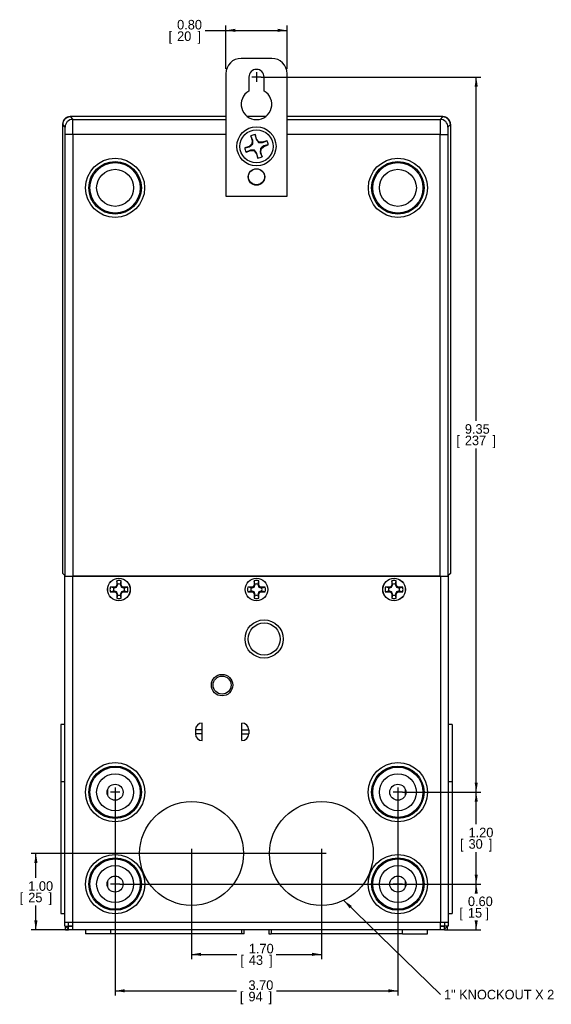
# Model space of a CAD drawing. Header units: inches. Extents: x 2.7 to 30.2, y 1 to 21.
# Tile 4 of 4: x 23.2 to 30.2, y 8.1 to 21. Entities that reach past the tile are written whole.
import ezdxf
from ezdxf.enums import TextEntityAlignment as Align
from ezdxf.lldxf.tags import DXFTag

# ---------------------------------------------------------------- set-up
doc = ezdxf.new("R2010")
doc.units = ezdxf.units.IN
doc.header["$MEASUREMENT"] = 0
doc.layers.add('Default', color=7, linetype='Continuous')
doc.layers.add('DV3_Default', color=7, linetype='Continuous')
doc.styles.add('SEACAD_seans_ttf', font='seans.ttf')
tags = doc.linetypes.add('CENTER2', pattern=[1.125, 0.75, -0.125, 0.125, -0.125]).pattern_tags.tags
tags[10:11] = [DXFTag(74, 4), DXFTag(75, 0), DXFTag(340, '0'), DXFTag(46, 0.0), DXFTag(50, 0.0), DXFTag(44, 0.0), DXFTag(45, 0.0)]
tags[8:9] = [DXFTag(74, 4), DXFTag(75, 0), DXFTag(340, '0'), DXFTag(46, 0.0), DXFTag(50, 0.0), DXFTag(44, 0.0), DXFTag(45, 0.0)]
tags[6:7] = [DXFTag(74, 4), DXFTag(75, 0), DXFTag(340, '0'), DXFTag(46, 0.0), DXFTag(50, 0.0), DXFTag(44, 0.0), DXFTag(45, 0.0)]
tags[4:5] = [DXFTag(74, 4), DXFTag(75, 0), DXFTag(340, '0'), DXFTag(46, 0.0), DXFTag(50, 0.0), DXFTag(44, 0.0), DXFTag(45, 0.0)]
doc.dimstyles.new('MS_Dim', dxfattribs={"dimtxt": 0.125, "dimasz": 0.125, "dimexe": 0.0625, "dimexo": 0.0625, "dimgap": 0.0625, "dimtad": 0, "dimtih": 1, "dimtoh": 1, "dimzin": 0, "dimdsep": 46, "dimtxsty": 'SEACAD_seans_ttf', "dimblk1": '_SE_FILLED', "dimblk2": '_SE_FILLED', "dimsah": 1, "dimcen": 0.0625, "dimadec": 0, "dimazin": 0, "dimtfac": 1, "dimtofl": 0, "dimtmove": 0, "dimatfit": 3, "dimfxl": 0, "dimtolj": 1, "dimtzin": 0, "dimarcsym": 0})

# ---------------------------------------------------------------- blocks, each defined once
blk = doc.blocks.new('SEANNOT_GROUP6')
at = {"layer": 'Default', "color": 7, "linetype": 'CENTER2'}
for p, q in [((27.22, 10.066), (27.095, 10.066)), ((27.157, 10.128), (27.157, 10.003))]:
    blk.add_line(p, q, dxfattribs=at)
blk = doc.blocks.new('SEANNOT_GROUP7')
at = {"layer": 'Default', "color": 7, "linetype": 'CENTER2'}
for p, q in [((24.52, 10.866), (24.395, 10.866)), ((24.457, 10.928), (24.457, 10.803))]:
    blk.add_line(p, q, dxfattribs=at)
blk = doc.blocks.new('SEANNOT_GROUP8')
at = {"layer": 'Default', "color": 7, "linetype": 'CENTER2'}
for p, q in [((24.52, 9.666), (24.395, 9.666)), ((24.457, 9.728), (24.457, 9.603))]:
    blk.add_line(p, q, dxfattribs=at)
blk = doc.blocks.new('SEANNOT_GROUP9')
at = {"layer": 'Default', "color": 7, "linetype": 'CENTER2'}
for p, q in [((28.22, 10.866), (28.095, 10.866)), ((28.157, 10.928), (28.157, 10.803))]:
    blk.add_line(p, q, dxfattribs=at)
blk = doc.blocks.new('SEANNOT_GROUP10')
at = {"layer": 'Default', "color": 7, "linetype": 'CENTER2'}
for p, q in [((28.22, 9.666), (28.095, 9.666)), ((28.157, 9.728), (28.157, 9.603))]:
    blk.add_line(p, q, dxfattribs=at)
blk = doc.blocks.new('SEANNOT_GROUP11')
at = {"layer": 'Default', "color": 7, "linetype": 'CENTER2'}
for p, q in [((26.37, 20.214), (26.245, 20.214)), ((26.307, 20.276), (26.307, 20.151))]:
    blk.add_line(p, q, dxfattribs=at)
blk = doc.blocks.new('SEANNOT_GROUP14')
at = {"layer": 'Default', "color": 7, "linetype": 'CENTER2'}
for p, q in [((25.52, 10.066), (25.395, 10.066)), ((25.457, 10.128), (25.457, 10.003))]:
    blk.add_line(p, q, dxfattribs=at)
blk = doc.blocks.new('SEANNOT_GROUP15')
at = {"layer": 'Default', "color": 7, "linetype": 'CENTER2'}
for p, q in [((27.22, 10.066), (27.095, 10.066)), ((27.157, 10.128), (27.157, 10.003))]:
    blk.add_line(p, q, dxfattribs=at)
blk = doc.blocks.new('SEANNOT_GROUP17')
at = {"layer": 'Default', "linetype": 'Continuous'}
blk.add_hatch(color=7, dxfattribs=at).paths.add_polyline_path([(27.554, 9.38), (27.449, 9.452), (27.525, 9.35)])
at = {"layer": 'Default', "color": 7, "linetype": 'Continuous'}
blk.add_lwpolyline([(28.717, 8.221), (27.449, 9.452)], dxfattribs=at)
at = {"layer": 'Default', "color": 7, "linetype": 'Continuous', "style": 'SEACAD_seans_ttf'}
blk.add_text('1" KNOCKOUT X 2', height=0.125, dxfattribs=at).set_placement((28.761, 8.284), align=Align.TOP_LEFT)
blk = doc.blocks.new('DMBLK12')
at = {"layer": 'Default', "linetype": 'Continuous'}
for points in [[(25.582, 8.726), (25.582, 8.768), (25.457, 8.747)], [(27.032, 8.726), (27.157, 8.747), (27.032, 8.768)]]:
    blk.add_hatch(color=7, dxfattribs=at).paths.add_polyline_path(points)
at = {"layer": 'Default', "color": 7, "linetype": 'Continuous'}
for p, q in [((25.457, 10.003), (25.457, 8.685)), ((27.157, 10.003), (27.157, 8.685)), ((25.457, 8.747), (26.051, 8.747)), ((26.563, 8.747), (27.157, 8.747))]:
    blk.add_line(p, q, dxfattribs=at)
at = {"layer": 'Default', "color": 7, "linetype": 'Continuous', "style": 'SEACAD_seans_ttf'}
for s, p in [('1.70', (26.207, 8.885)), ('[', (26.095, 8.735)), ('43', (26.207, 8.735)), (']', (26.473, 8.735))]:
    blk.add_text(s, height=0.125, dxfattribs=at).set_placement(p, align=Align.TOP_LEFT)
blk = doc.blocks.new('_SE_FILLED')
at = {"color": 0}
blk.add_line((0, 0), (-1, 0), dxfattribs=at)
blk.add_solid([(0, 0), (-1, -0.1665), (-1, 0.1665), (0, 0)], dxfattribs=at)
blk = doc.blocks.new('DMBLK13')
at = {"layer": 'Default', "linetype": 'Continuous'}
for points in [[(24.582, 8.25), (24.582, 8.292), (24.457, 8.271)], [(28.032, 8.25), (28.157, 8.271), (28.032, 8.292)]]:
    blk.add_hatch(color=7, dxfattribs=at).paths.add_polyline_path(points)
at = {"layer": 'Default', "color": 7, "linetype": 'Continuous'}
for p, q in [((24.457, 10.803), (24.457, 8.208)), ((28.157, 10.803), (28.157, 8.208)), ((24.457, 8.271), (26.046, 8.271)), ((26.568, 8.271), (28.157, 8.271))]:
    blk.add_line(p, q, dxfattribs=at)
at = {"layer": 'Default', "color": 7, "linetype": 'Continuous', "style": 'SEACAD_seans_ttf'}
for s, p in [('3.70', (26.202, 8.408)), ('[', (26.09, 8.258)), ('94', (26.202, 8.258)), (']', (26.465, 8.258))]:
    blk.add_text(s, height=0.125, dxfattribs=at).set_placement(p, align=Align.TOP_LEFT)
blk = doc.blocks.new('DMBLK14')
at = {"layer": 'Default', "linetype": 'Continuous'}
for points in [[(29.203, 9.541), (29.183, 9.666), (29.162, 9.541)], [(29.203, 9.191), (29.162, 9.191), (29.183, 9.066)]]:
    blk.add_hatch(color=7, dxfattribs=at).paths.add_polyline_path(points)
at = {"layer": 'Default', "color": 7, "linetype": 'Continuous'}
for p, q in [((24.52, 9.666), (29.245, 9.666)), ((29.183, 9.547), (29.183, 9.666)), ((29.183, 9.066), (29.183, 9.184)), ((28.78, 9.066), (29.245, 9.066))]:
    blk.add_line(p, q, dxfattribs=at)
at = {"layer": 'Default', "color": 7, "linetype": 'Continuous', "style": 'SEACAD_seans_ttf'}
for s, p in [('0.60', (29.074, 9.503)), ('[', (28.962, 9.353)), ('15', (29.074, 9.353)), (']', (29.303, 9.353))]:
    blk.add_text(s, height=0.125, dxfattribs=at).set_placement(p, align=Align.TOP_LEFT)
blk = doc.blocks.new('DMBLK15')
at = {"layer": 'Default', "linetype": 'Continuous'}
for points in [[(29.203, 10.741), (29.183, 10.866), (29.162, 10.741)], [(29.203, 9.791), (29.162, 9.791), (29.183, 9.666)]]:
    blk.add_hatch(color=7, dxfattribs=at).paths.add_polyline_path(points)
at = {"layer": 'Default', "color": 7, "linetype": 'Continuous'}
for p, q in [((28.22, 10.866), (29.245, 10.866)), ((29.183, 10.447), (29.183, 10.866)), ((29.183, 9.666), (29.183, 10.084)), ((24.52, 9.666), (29.245, 9.666))]:
    blk.add_line(p, q, dxfattribs=at)
at = {"layer": 'Default', "color": 7, "linetype": 'Continuous', "style": 'SEACAD_seans_ttf'}
for s, p in [('1.20', (29.082, 10.403)), ('[', (28.97, 10.253)), ('30', (29.082, 10.253)), (']', (29.348, 10.253))]:
    blk.add_text(s, height=0.125, dxfattribs=at).set_placement(p, align=Align.TOP_LEFT)
blk = doc.blocks.new('DMBLK16')
at = {"layer": 'Default', "linetype": 'Continuous'}
for points in [[(29.203, 20.089), (29.183, 20.214), (29.162, 20.089)], [(29.203, 10.991), (29.162, 10.991), (29.183, 10.866)]]:
    blk.add_hatch(color=7, dxfattribs=at).paths.add_polyline_path(points)
at = {"layer": 'Default', "color": 7, "linetype": 'Continuous'}
for p, q in [((26.37, 20.214), (29.245, 20.214)), ((29.183, 15.721), (29.183, 20.214)), ((29.183, 10.866), (29.183, 15.359)), ((28.22, 10.866), (29.245, 10.866))]:
    blk.add_line(p, q, dxfattribs=at)
at = {"layer": 'Default', "color": 7, "linetype": 'Continuous', "style": 'SEACAD_seans_ttf'}
for s, p in [('9.35', (29.034, 15.677)), ('[', (28.922, 15.527)), ('237', (29.034, 15.527)), (']', (29.396, 15.527))]:
    blk.add_text(s, height=0.125, dxfattribs=at).set_placement(p, align=Align.TOP_LEFT)
blk = doc.blocks.new('DMBLK17')
at = {"layer": 'Default', "linetype": 'Continuous'}
for points in [[(23.399, 9.941), (23.441, 9.941), (23.42, 10.066)], [(23.399, 9.191), (23.42, 9.066), (23.441, 9.191)]]:
    blk.add_hatch(color=7, dxfattribs=at).paths.add_polyline_path(points)
at = {"layer": 'Default', "color": 7, "linetype": 'Continuous'}
for p, q in [((27.095, 10.066), (23.357, 10.066)), ((23.42, 9.747), (23.42, 10.066)), ((23.42, 9.066), (23.42, 9.384)), ((23.835, 9.066), (23.357, 9.066))]:
    blk.add_line(p, q, dxfattribs=at)
at = {"layer": 'Default', "color": 7, "linetype": 'Continuous', "style": 'SEACAD_seans_ttf'}
for s, p in [('1.00', (23.32, 9.703)), ('[', (23.208, 9.553)), ('25', (23.32, 9.553)), (']', (23.586, 9.553))]:
    blk.add_text(s, height=0.125, dxfattribs=at).set_placement(p, align=Align.TOP_LEFT)
blk = doc.blocks.new('DMBLK21')
at = {"layer": 'Default', "linetype": 'Continuous'}
for points in [[(26.032, 20.845), (25.907, 20.824), (26.032, 20.803)], [(26.582, 20.845), (26.582, 20.803), (26.707, 20.824)]]:
    blk.add_hatch(color=7, dxfattribs=at).paths.add_polyline_path(points)
at = {"layer": 'Default', "color": 7, "linetype": 'Continuous'}
for p, q in [((25.907, 20.32), (25.907, 20.886)), ((26.707, 20.32), (26.707, 20.886)), ((25.635, 20.824), (26.707, 20.824))]:
    blk.add_line(p, q, dxfattribs=at)
at = {"layer": 'Default', "color": 7, "linetype": 'Continuous', "style": 'SEACAD_seans_ttf'}
for s, p in [('0.80', (25.268, 20.961)), ('[', (25.156, 20.811)), ('20', (25.268, 20.811)), (']', (25.534, 20.811))]:
    blk.add_text(s, height=0.125, dxfattribs=at).set_placement(p, align=Align.TOP_LEFT)
blk = doc.blocks.new('SE2')
at = {"layer": 'DV3_Default', "color": 7, "linetype": 'Continuous'}
for p, q in [((26.507, 20.458), (26.107, 20.458)), ((25.907, 20.258), (25.907, 18.658)), ((26.207, 20.214), (26.207, 20.031)), ((26.407, 20.031), (26.407, 20.214)), ((26.707, 18.658), (26.707, 20.258)), ((23.869, 19.698), (23.871, 19.692)), ((25.907, 19.698), (23.869, 19.698)), ((23.869, 19.698), (23.869, 19.698)), ((25.907, 19.698), (23.869, 19.698)), ((23.871, 19.692), (23.902, 19.661)), ((26.428, 19.698), (26.187, 19.698)), ((26.428, 19.698), (26.187, 19.698)), ((28.746, 19.698), (26.707, 19.698)), ((28.746, 19.698), (26.707, 19.698)), ((28.713, 19.661), (28.744, 19.692)), ((28.744, 19.692), (28.746, 19.698)), ((28.746, 19.698), (28.746, 19.698)), ((23.771, 19.592), (23.769, 19.598)), ((23.769, 19.598), (23.769, 19.594)), ((23.769, 19.594), (23.771, 19.592)), ((23.802, 19.561), (23.771, 19.592)), ((23.771, 13.727), (23.771, 19.592)), ((23.771, 19.592), (23.771, 19.592)), ((23.771, 19.592), (23.771, 19.592)), ((23.771, 19.592), (23.771, 19.592)), ((23.902, 19.661), (25.907, 19.661)), ((26.273, 19.661), (26.341, 19.661)), ((26.707, 19.661), (28.713, 19.661)), ((28.844, 19.592), (28.812, 19.561)), ((28.846, 19.598), (28.844, 19.592)), ((28.846, 19.594), (28.844, 19.592)), ((28.844, 19.592), (28.844, 19.592)), ((28.844, 19.592), (28.844, 19.592)), ((28.844, 19.592), (28.844, 13.727)), ((28.844, 19.592), (28.844, 19.592)), ((28.846, 19.594), (28.846, 19.598)), ((23.805, 13.693), (23.805, 19.461)), ((23.905, 19.461), (23.805, 19.461)), ((23.905, 19.461), (23.905, 13.691)), ((25.907, 19.461), (23.905, 19.461)), ((26.258, 19.386), (26.233, 19.444)), ((26.233, 19.443), (26.251, 19.385)), ((26.308, 19.403), (26.289, 19.461)), ((26.289, 19.461), (26.303, 19.4)), ((28.71, 19.461), (26.707, 19.461)), ((28.71, 13.691), (28.71, 19.461)), ((28.71, 19.461), (28.81, 19.461)), ((28.81, 19.461), (28.81, 13.693)), ((26.212, 19.308), (26.154, 19.29)), ((26.248, 19.339), (26.212, 19.308)), ((26.215, 19.303), (26.212, 19.308)), ((26.251, 19.385), (26.248, 19.339)), ((26.256, 19.334), (26.248, 19.339)), ((26.258, 19.386), (26.251, 19.385)), ((26.303, 19.4), (26.308, 19.403)), ((26.338, 19.368), (26.308, 19.403)), ((26.334, 19.359), (26.338, 19.368)), ((26.385, 19.364), (26.338, 19.368)), ((26.367, 19.277), (26.403, 19.307)), ((26.443, 19.382), (26.385, 19.364)), ((26.385, 19.358), (26.443, 19.382)), ((26.385, 19.358), (26.385, 19.364)), ((26.461, 19.327), (26.4, 19.313)), ((26.4, 19.313), (26.403, 19.307)), ((26.403, 19.307), (26.461, 19.326)), ((26.154, 19.289), (26.215, 19.303)), ((26.229, 19.258), (26.172, 19.234)), ((26.172, 19.233), (26.23, 19.252)), ((26.229, 19.258), (26.23, 19.252)), ((26.23, 19.252), (26.277, 19.248)), ((26.281, 19.257), (26.277, 19.248)), ((26.277, 19.248), (26.307, 19.212)), ((26.312, 19.215), (26.307, 19.212)), ((26.307, 19.212), (26.325, 19.154)), ((26.326, 19.154), (26.312, 19.215)), ((26.357, 19.23), (26.381, 19.172)), ((26.357, 19.23), (26.363, 19.23)), ((26.358, 19.282), (26.367, 19.277)), ((26.363, 19.23), (26.367, 19.277)), ((26.382, 19.172), (26.363, 19.23)), ((25.907, 18.658), (26.707, 18.658)), ((23.771, 13.727), (23.805, 13.693)), ((23.797, 13.693), (23.797, 13.701)), ((23.797, 9.166), (23.797, 13.693)), ((23.897, 13.691), (23.897, 9.166)), ((23.897, 13.691), (28.717, 13.691)), ((28.71, 13.691), (23.905, 13.691)), ((28.717, 13.691), (28.717, 9.166)), ((28.844, 13.727), (28.81, 13.693)), ((28.817, 13.693), (28.817, 13.701)), ((28.817, 13.693), (28.817, 9.166)), ((24.448, 13.545), (24.393, 13.545)), ((24.438, 13.536), (24.393, 13.545)), ((24.438, 13.536), (24.45, 13.536)), ((24.469, 13.554), (24.448, 13.545)), ((24.45, 13.536), (24.448, 13.545)), ((24.45, 13.536), (24.476, 13.547)), ((24.478, 13.575), (24.469, 13.554)), ((24.476, 13.547), (24.469, 13.554)), ((24.476, 13.547), (24.487, 13.573)), ((24.478, 13.63), (24.478, 13.575)), ((24.487, 13.585), (24.478, 13.63)), ((24.487, 13.573), (24.478, 13.575)), ((24.487, 13.573), (24.487, 13.585)), ((24.528, 13.585), (24.537, 13.63)), ((24.528, 13.585), (24.528, 13.573)), ((24.528, 13.573), (24.537, 13.575)), ((24.528, 13.573), (24.539, 13.547)), ((24.537, 13.575), (24.537, 13.63)), ((24.546, 13.554), (24.537, 13.575)), ((24.539, 13.547), (24.546, 13.554)), ((24.539, 13.547), (24.565, 13.536)), ((24.566, 13.545), (24.546, 13.554)), ((24.565, 13.536), (24.566, 13.545)), ((24.565, 13.536), (24.577, 13.536)), ((24.622, 13.545), (24.566, 13.545)), ((24.577, 13.536), (24.622, 13.545)), ((26.248, 13.545), (26.193, 13.545)), ((26.238, 13.536), (26.193, 13.545)), ((26.238, 13.536), (26.25, 13.536)), ((26.269, 13.554), (26.248, 13.545)), ((26.25, 13.536), (26.248, 13.545)), ((26.25, 13.536), (26.276, 13.547)), ((26.278, 13.575), (26.269, 13.554)), ((26.276, 13.547), (26.269, 13.554)), ((26.276, 13.547), (26.287, 13.573)), ((26.278, 13.63), (26.278, 13.575)), ((26.287, 13.585), (26.278, 13.63)), ((26.287, 13.573), (26.278, 13.575)), ((26.287, 13.573), (26.287, 13.585)), ((26.328, 13.585), (26.337, 13.63)), ((26.328, 13.585), (26.328, 13.573)), ((26.328, 13.573), (26.337, 13.575)), ((26.328, 13.573), (26.339, 13.547)), ((26.337, 13.575), (26.337, 13.63)), ((26.346, 13.554), (26.337, 13.575)), ((26.339, 13.547), (26.346, 13.554)), ((26.339, 13.547), (26.365, 13.536)), ((26.366, 13.545), (26.346, 13.554)), ((26.365, 13.536), (26.366, 13.545)), ((26.365, 13.536), (26.377, 13.536)), ((26.422, 13.545), (26.366, 13.545)), ((26.377, 13.536), (26.422, 13.545)), ((28.048, 13.545), (27.993, 13.545)), ((28.038, 13.536), (27.993, 13.545)), ((28.038, 13.536), (28.05, 13.536)), ((28.069, 13.554), (28.048, 13.545)), ((28.05, 13.536), (28.048, 13.545)), ((28.05, 13.536), (28.076, 13.547)), ((28.078, 13.575), (28.069, 13.554)), ((28.076, 13.547), (28.069, 13.554)), ((28.076, 13.547), (28.087, 13.573)), ((28.078, 13.63), (28.078, 13.575)), ((28.087, 13.585), (28.078, 13.63)), ((28.087, 13.573), (28.078, 13.575)), ((28.087, 13.573), (28.087, 13.585)), ((28.128, 13.585), (28.137, 13.63)), ((28.128, 13.585), (28.128, 13.573)), ((28.128, 13.573), (28.137, 13.575)), ((28.128, 13.573), (28.139, 13.547)), ((28.137, 13.575), (28.137, 13.63)), ((28.146, 13.554), (28.137, 13.575)), ((28.139, 13.547), (28.146, 13.554)), ((28.139, 13.547), (28.165, 13.536)), ((28.166, 13.545), (28.146, 13.554)), ((28.165, 13.536), (28.166, 13.545)), ((28.165, 13.536), (28.177, 13.536)), ((28.222, 13.545), (28.166, 13.545)), ((28.177, 13.536), (28.222, 13.545)), ((24.438, 13.495), (24.393, 13.486)), ((24.393, 13.486), (24.448, 13.486)), ((24.45, 13.495), (24.438, 13.495)), ((24.45, 13.495), (24.448, 13.486)), ((24.448, 13.486), (24.469, 13.478)), ((24.476, 13.485), (24.45, 13.495)), ((24.476, 13.485), (24.469, 13.478)), ((24.469, 13.478), (24.478, 13.457)), ((24.487, 13.458), (24.476, 13.485)), ((24.487, 13.458), (24.478, 13.457)), ((24.478, 13.457), (24.478, 13.401)), ((24.487, 13.446), (24.478, 13.401)), ((24.487, 13.446), (24.487, 13.458)), ((24.539, 13.485), (24.528, 13.458)), ((24.528, 13.458), (24.537, 13.457)), ((24.528, 13.458), (24.528, 13.446)), ((24.537, 13.401), (24.528, 13.446)), ((24.537, 13.457), (24.546, 13.478)), ((24.537, 13.401), (24.537, 13.457)), ((24.565, 13.495), (24.539, 13.485)), ((24.539, 13.485), (24.546, 13.478)), ((24.546, 13.478), (24.566, 13.486)), ((24.565, 13.495), (24.566, 13.486)), ((24.577, 13.495), (24.565, 13.495)), ((24.566, 13.486), (24.622, 13.486)), ((24.622, 13.486), (24.577, 13.495)), ((26.238, 13.495), (26.193, 13.486)), ((26.193, 13.486), (26.248, 13.486)), ((26.25, 13.495), (26.238, 13.495)), ((26.25, 13.495), (26.248, 13.486)), ((26.248, 13.486), (26.269, 13.478)), ((26.276, 13.485), (26.25, 13.495)), ((26.276, 13.485), (26.269, 13.478)), ((26.269, 13.478), (26.278, 13.457)), ((26.287, 13.458), (26.276, 13.485)), ((26.287, 13.458), (26.278, 13.457)), ((26.278, 13.457), (26.278, 13.401)), ((26.287, 13.446), (26.278, 13.401)), ((26.287, 13.446), (26.287, 13.458)), ((26.339, 13.485), (26.328, 13.458)), ((26.328, 13.458), (26.337, 13.457)), ((26.328, 13.458), (26.328, 13.446)), ((26.337, 13.401), (26.328, 13.446)), ((26.337, 13.457), (26.346, 13.478)), ((26.337, 13.401), (26.337, 13.457)), ((26.365, 13.495), (26.339, 13.485)), ((26.339, 13.485), (26.346, 13.478)), ((26.346, 13.478), (26.366, 13.486)), ((26.365, 13.495), (26.366, 13.486)), ((26.377, 13.495), (26.365, 13.495)), ((26.366, 13.486), (26.422, 13.486)), ((26.422, 13.486), (26.377, 13.495)), ((28.038, 13.495), (27.993, 13.486)), ((27.993, 13.486), (28.048, 13.486)), ((28.05, 13.495), (28.038, 13.495)), ((28.05, 13.495), (28.048, 13.486)), ((28.048, 13.486), (28.069, 13.478)), ((28.076, 13.485), (28.05, 13.495)), ((28.076, 13.485), (28.069, 13.478)), ((28.069, 13.478), (28.078, 13.457)), ((28.087, 13.458), (28.076, 13.485)), ((28.087, 13.458), (28.078, 13.457)), ((28.078, 13.457), (28.078, 13.401)), ((28.087, 13.446), (28.078, 13.401)), ((28.087, 13.446), (28.087, 13.458)), ((28.139, 13.485), (28.128, 13.458)), ((28.128, 13.458), (28.137, 13.457)), ((28.128, 13.458), (28.128, 13.446)), ((28.137, 13.401), (28.128, 13.446)), ((28.137, 13.457), (28.146, 13.478)), ((28.137, 13.401), (28.137, 13.457)), ((28.165, 13.495), (28.139, 13.485)), ((28.139, 13.485), (28.146, 13.478)), ((28.146, 13.478), (28.166, 13.486)), ((28.165, 13.495), (28.166, 13.486)), ((28.177, 13.495), (28.165, 13.495)), ((28.166, 13.486), (28.222, 13.486)), ((28.222, 13.486), (28.177, 13.495)), ((23.748, 11.753), (23.748, 11.002)), ((23.797, 11.753), (23.748, 11.753)), ((25.597, 11.541), (25.597, 11.771)), ((26.117, 11.541), (26.117, 11.771)), ((28.866, 11.753), (28.817, 11.753)), ((28.866, 11.753), (28.866, 11.002)), ((25.597, 11.681), (25.507, 11.681)), ((25.507, 11.681), (25.507, 11.631)), ((25.597, 11.631), (25.507, 11.631)), ((26.117, 11.681), (26.208, 11.681)), ((26.117, 11.631), (26.208, 11.631)), ((26.208, 11.681), (26.208, 11.631)), ((23.748, 11.002), (23.748, 9.282)), ((23.797, 11.002), (23.748, 11.002)), ((28.866, 11.002), (28.817, 11.002)), ((28.866, 11.002), (28.866, 9.282)), ((24.357, 10.897), (24.357, 10.835)), ((28.256, 10.829), (28.256, 10.903)), ((24.357, 9.697), (24.357, 9.635)), ((28.256, 9.629), (28.256, 9.703)), ((23.748, 9.282), (23.797, 9.282)), ((28.817, 9.282), (28.866, 9.282)), ((23.797, 9.166), (23.897, 9.166)), ((23.797, 9.116), (23.797, 9.166)), ((23.847, 9.116), (23.847, 9.166)), ((23.897, 9.166), (28.717, 9.166)), ((23.897, 9.166), (23.897, 9.066)), ((28.717, 9.166), (28.817, 9.166)), ((28.717, 9.066), (28.717, 9.166)), ((28.767, 9.166), (28.767, 9.116)), ((28.817, 9.166), (28.817, 9.116)), ((23.797, 9.116), (23.847, 9.116)), ((23.807, 9.066), (23.807, 9.116)), ((23.807, 9.066), (23.807, 9.116)), ((23.847, 9.076), (23.807, 9.116)), ((23.807, 9.066), (23.847, 9.066)), ((23.807, 9.066), (23.847, 9.066)), ((23.897, 9.116), (23.847, 9.116)), ((23.847, 9.066), (23.847, 9.116)), ((23.847, 9.116), (23.897, 9.116)), ((23.847, 9.116), (23.847, 9.116)), ((23.847, 9.116), (23.847, 9.116)), ((23.897, 9.066), (23.847, 9.066)), ((28.717, 9.066), (23.897, 9.066)), ((24.07, 9.066), (24.07, 9.017)), ((24.397, 9.017), (24.07, 9.017)), ((24.397, 9.066), (24.397, 9.017)), ((26.117, 9.017), (24.397, 9.017)), ((26.117, 9.017), (26.117, 9.066)), ((26.145, 9.017), (26.117, 9.017)), ((26.145, 9.017), (26.145, 9.066)), ((26.47, 9.066), (26.47, 9.017)), ((26.47, 9.017), (26.497, 9.017)), ((26.497, 9.066), (26.497, 9.017)), ((28.217, 9.017), (26.497, 9.017)), ((28.217, 9.017), (28.217, 9.066)), ((28.217, 9.017), (28.545, 9.017)), ((28.545, 9.017), (28.545, 9.066)), ((28.767, 9.116), (28.717, 9.116)), ((28.717, 9.116), (28.767, 9.116)), ((28.767, 9.066), (28.717, 9.066)), ((28.817, 9.116), (28.767, 9.116)), ((28.767, 9.066), (28.767, 9.116)), ((28.767, 9.116), (28.767, 9.116)), ((28.807, 9.116), (28.767, 9.076)), ((28.767, 9.116), (28.767, 9.116)), ((28.767, 9.066), (28.807, 9.066)), ((28.767, 9.066), (28.807, 9.066)), ((28.807, 9.066), (28.807, 9.116)), ((28.807, 9.066), (28.807, 9.116))]:
    blk.add_line(p, q, dxfattribs=at)
for centre, radius in [((26.307, 19.308), 0.256), ((26.307, 19.308), 0.217), ((24.457, 18.766), 0.386), ((24.457, 18.766), 0.343), ((24.457, 18.766), 0.329), ((28.157, 18.766), 0.386), ((28.157, 18.766), 0.343), ((28.157, 18.766), 0.329), ((24.457, 18.766), 0.242), ((26.307, 18.908), 0.108), ((26.307, 18.911), 0.105), ((28.157, 18.766), 0.242), ((24.507, 13.516), 0.148), ((24.507, 13.516), 0.147), ((26.307, 13.516), 0.148), ((26.307, 13.516), 0.147), ((28.107, 13.516), 0.148), ((28.107, 13.516), 0.147), ((26.407, 12.869), 0.25), ((26.407, 12.869), 0.21), ((25.857, 12.266), 0.14), ((25.857, 12.266), 0.118), ((24.457, 10.866), 0.387), ((24.457, 10.866), 0.343), ((28.157, 10.866), 0.387), ((28.157, 10.866), 0.343), ((24.457, 10.866), 0.329), ((24.457, 10.866), 0.242), ((28.157, 10.866), 0.329), ((28.157, 10.866), 0.242), ((24.457, 10.866), 0.105), ((28.157, 10.866), 0.105), ((25.457, 10.066), 0.679), ((27.157, 10.066), 0.679), ((24.457, 9.666), 0.387), ((28.157, 9.666), 0.387), ((24.457, 9.666), 0.343), ((24.457, 9.666), 0.329), ((28.157, 9.666), 0.343), ((28.157, 9.666), 0.329), ((24.457, 9.666), 0.242), ((28.157, 9.666), 0.242), ((24.457, 9.666), 0.105), ((28.157, 9.666), 0.105)]:
    blk.add_circle(centre, radius, dxfattribs=at)
for centre, radius, start, end in [((26.107, 20.258), 0.2, 90, 180), ((26.507, 20.258), 0.2, 0, 90), ((26.307, 20.214), 0.1, 0, 180), ((26.307, 19.858), 0.2, 120, 60), ((23.869, 19.598), 0.1, 90.0065, 179.9935), ((28.746, 19.598), 0.1, 0.0065, 89.9935), ((26.307, 19.308), 0.155, 96.6844, 118.7979), ((25.346, 20.507), 1.485, 305.8312, 307.8307), ((24.773, 19.395), 1.485, 357.6513, 359.6516), ((27.507, 20.27), 1.485, 215.8312, 217.8307), ((26.394, 20.842), 1.485, 267.6513, 269.6516), ((27.269, 18.109), 1.485, 125.8312, 127.8307), ((26.307, 19.308), 0.155, 6.6844, 28.7979), ((26.307, 19.308), 0.155, 186.6844, 208.7979), ((26.22, 17.774), 1.485, 87.6513, 89.6516), ((25.108, 18.346), 1.485, 35.8312, 37.8307), ((27.842, 19.221), 1.485, 177.6513, 179.6516), ((26.307, 19.308), 0.155, 276.6844, 298.7979), ((24.507, 13.516), 0.118, 165.5225, 194.4775), ((24.507, 13.516), 0.0726, 163.6879, 196.3121), ((24.507, 13.516), 0.118, 75.5225, 104.4775), ((24.507, 13.516), 0.0726, 73.6879, 106.3121), ((24.507, 13.516), 0.0726, 343.6879, 16.3121), ((24.507, 13.516), 0.118, 345.5225, 14.4775), ((26.307, 13.516), 0.118, 165.5225, 194.4775), ((26.307, 13.516), 0.0726, 163.6879, 196.3121), ((26.307, 13.516), 0.118, 75.5225, 104.4775), ((26.307, 13.516), 0.0726, 73.6879, 106.3121), ((26.307, 13.516), 0.0726, 343.6879, 16.3121), ((26.307, 13.516), 0.118, 345.5225, 14.4775), ((28.107, 13.516), 0.118, 165.5225, 194.4775), ((28.107, 13.516), 0.0726, 163.6879, 196.3121), ((28.107, 13.516), 0.118, 75.5225, 104.4775), ((28.107, 13.516), 0.0726, 73.6879, 106.3121), ((28.107, 13.516), 0.0726, 343.6879, 16.3121), ((28.107, 13.516), 0.118, 345.5225, 14.4775), ((24.507, 13.516), 0.118, 255.5225, 284.4775), ((24.507, 13.516), 0.0726, 253.6879, 286.3121), ((26.307, 13.516), 0.118, 255.5225, 284.4775), ((26.307, 13.516), 0.0726, 253.6879, 286.3121), ((28.107, 13.516), 0.118, 255.5225, 284.4775), ((28.107, 13.516), 0.0726, 253.6879, 286.3121), ((25.597, 11.681), 0.0901, 90, 180), ((26.117, 11.681), 0.0901, 0, 90), ((25.597, 11.631), 0.0901, 180, 270), ((26.117, 11.631), 0.0901, 270, 0)]:
    blk.add_arc(centre, radius, start, end, dxfattribs=at)
for centre, major_axis, ratio, start_param, end_param in [((23.871, 19.592), (0.0851, 0.0526), 0.999489, 1.017481, 2.587592), ((28.744, 19.592), (0.0851, -0.0526), 0.999489, 0.554001, 2.124112), ((23.902, 19.561), (0.0707, 0.0707), 0.999315, 0.785741, 2.355852), ((23.902, 19.461), (0, 0.2), 0.013093, 4.712389, 6.257005), ((28.713, 19.461), (0, 0.2), 0.013093, 0.02618, 1.570796), ((28.713, 19.561), (-0.0707, 0.0707), 0.999315, 3.927333, 5.497445), ((23.802, 19.461), (0, -0.1), 0.026186, 1.570796, 3.115413), ((28.813, 19.461), (0, 0.1), 0.026186, 0.02618, 1.570796), ((23.897, 13.693), (0.1, 0), 0.017455, 3.141593, 4.712389), ((23.905, 13.693), (-0.1, 0), 0.026186, 0.02618, 1.570796), ((28.71, 13.693), (0.1, 0), 0.026186, 4.712389, 6.257005), ((28.717, 13.693), (-0.1, 0), 0.017455, 1.570796, 3.141593)]:
    blk.add_ellipse(centre, major_axis=major_axis, ratio=ratio, start_param=start_param, end_param=end_param, dxfattribs=at)

msp = doc.modelspace()

# ---------------------------------------------------------------- block references
at = {"layer": 'Default'}
for name in ['SE2', 'SEANNOT_GROUP11', 'SEANNOT_GROUP7', 'SEANNOT_GROUP9', 'SEANNOT_GROUP14', 'SEANNOT_GROUP6', 'SEANNOT_GROUP15', 'SEANNOT_GROUP8', 'SEANNOT_GROUP10', 'SEANNOT_GROUP17']:
    msp.add_blockref(name, (0, 0), dxfattribs=at)

# ---------------------------------------------------------------- dimensions: what is measured, and where the dimension line sits
at = {"layer": 'Default', "color": 7, "linetype": 'Continuous'}
for base, p1, p2, angle, picture, middle, dimtype in [((25.907, 20.824), (25.907, 20.258), (26.707, 20.258), 0, 'DMBLK21', (25.635, 20.824), 161), ((29.183, 20.214), (28.157, 10.866), (26.307, 20.214), 90, 'DMBLK16', (29.183, 15.54), 160), ((24.457, 8.271), (24.457, 10.866), (28.157, 10.866), 0, 'DMBLK13', (26.307, 8.271), 161), ((29.183, 10.866), (24.457, 9.666), (28.157, 10.866), 90, 'DMBLK15', (29.183, 10.266), 160), ((23.42, 10.066), (23.897, 9.066), (27.157, 10.066), 90, 'DMBLK17', (23.42, 9.566), 160), ((25.457, 8.747), (25.457, 10.066), (27.157, 10.066), 0, 'DMBLK12', (26.307, 8.747), 161), ((29.183, 9.666), (28.717, 9.066), (24.457, 9.666), 90, 'DMBLK14', (29.183, 9.366), 160)]:
    dim = msp.add_linear_dim(base=base, p1=p1, p2=p2, angle=angle, text='\\A1;<>', dimstyle='MS_Dim', override={"dimpost": '\\X'}, dxfattribs=at)
    dim.commit()
    dim.dimension.update_dxf_attribs({"geometry": picture, "text_midpoint": middle, "dimtype": dimtype})

doc.saveas('drawing.dxf')
